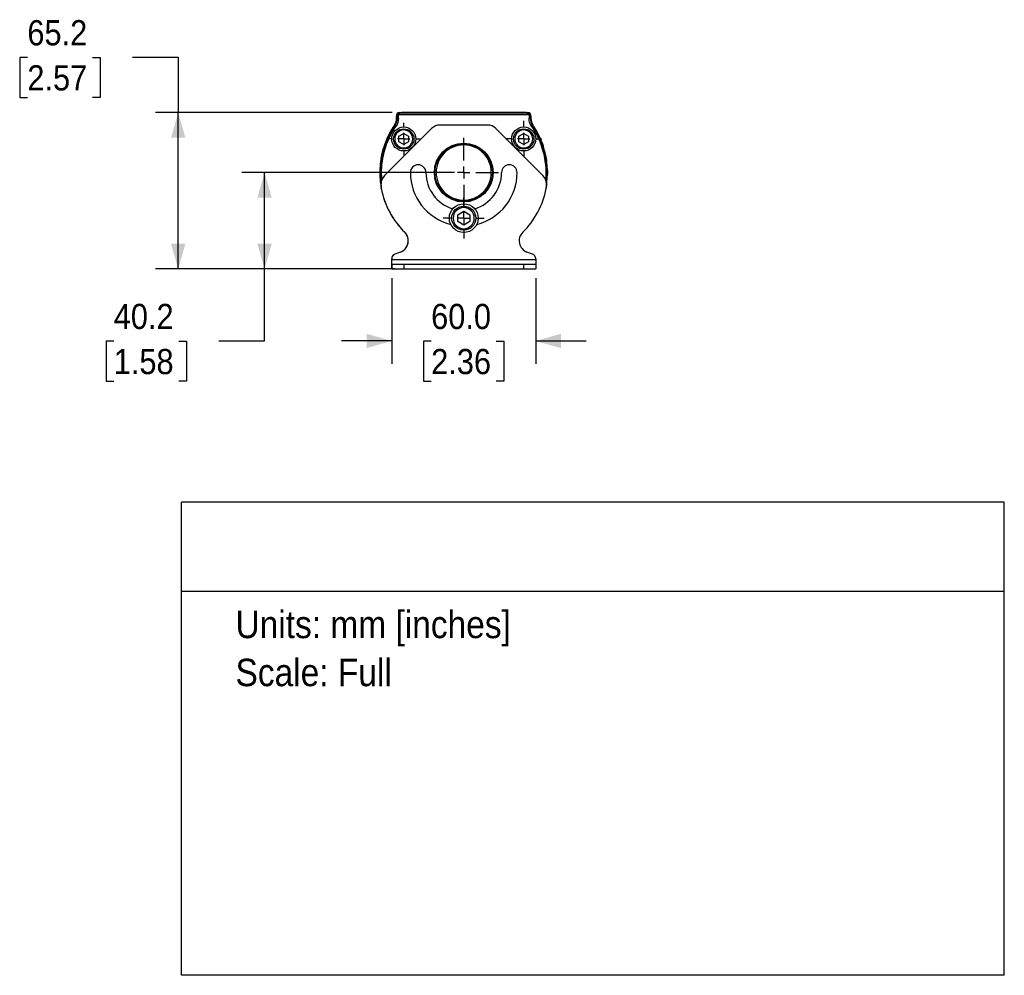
# Model space of a CAD drawing. Header units: millimetres. Extents: x 23 to 1295, y 0 to 794.
# Tile 3 of 4: x 885 to 1295, y 0 to 398. Entities that reach past the tile are written whole.
import ezdxf
from ezdxf.enums import TextEntityAlignment as Align

# ---------------------------------------------------------------- set-up
doc = ezdxf.new("R2010")
doc.units = ezdxf.units.MM
doc.header["$LTSCALE"] = 3
doc.linetypes.add('SLD-Center', pattern=[19.05, 15.24, -1.27, 1.27, -1.27])
doc.linetypes.add('SLD-Solid', pattern=[0])
doc.layers.add('CENTER', color=40, linetype='SLD-Center')
doc.layers.add('DIMENSIONS', color=140, linetype='SLD-Solid', lineweight=25)
doc.layers.add('TEXT', color=140, linetype='SLD-Solid', lineweight=25)
doc.layers.add('SLD-DEFPOINTS', color=7, linetype='Continuous', plot=False)
doc.layers.get('SLD-DEFPOINTS').off()
doc.styles.add('SLDTEXTSTYLE0', font='GOTHIC.TTF', dxfattribs={"width": 0.913})
doc.dimstyles.new('SLDDIMSTYLE0', dxfattribs={"dimtxt": 10.5, "dimasz": 10.5, "dimexe": 0, "dimexo": 0.0625, "dimgap": 2.625, "dimtad": 0, "dimtih": 1, "dimtoh": 1, "dimdec": 1, "dimrnd": 1e-09, "dimzin": 12, "dimdsep": 46, "dimtxsty": 'SLDTEXTSTYLE0', "dimsah": 1, "dimcen": 0.09, "dimadec": 0, "dimazin": 3, "dimtfac": 1, "dimtdec": 1, "dimtofl": 0, "dimtmove": 0, "dimatfit": 3, "dimfxl": 0, "dimfrac": 2, "dimtolj": 1, "dimtzin": 12, "dimarcsym": 0})
doc.dimstyles.new('SLDDIMSTYLE2', dxfattribs={"dimtxt": 10.5, "dimasz": 10.5, "dimexe": 0, "dimexo": 0.0625, "dimgap": 2.625, "dimtad": 0, "dimtih": 1, "dimtoh": 1, "dimdec": 1, "dimrnd": 1e-09, "dimzin": 4, "dimdsep": 46, "dimtxsty": 'SLDTEXTSTYLE0', "dimsah": 1, "dimcen": 0.09, "dimadec": 0, "dimazin": 1, "dimtfac": 1, "dimtdec": 1, "dimtmove": 0, "dimatfit": 0, "dimfxl": 0, "dimfrac": 2, "dimtolj": 1, "dimtzin": 12, "dimarcsym": 0})

# ---------------------------------------------------------------- blocks, each defined once
blk = doc.blocks.new('SW_NOTE_0')
at = {"layer": 'TEXT', "color": 0, "insert": (0, 14.6), "char_height": 11.43, "attachment_point": 1, "style": 'SLDTEXTSTYLE0'}
blk.add_mtext('Units: mm [inches]', dxfattribs=at)
blk = doc.blocks.new('SW_NOTE_0_1')
at = {"layer": 'TEXT', "color": 0, "insert": (0, 14.6), "char_height": 11.43, "attachment_point": 1, "style": 'SLDTEXTSTYLE0'}
blk.add_mtext('Scale: Full', dxfattribs=at)
blk = doc.blocks.new('Block1')
at = {"layer": 'TEXT'}
for p, q in [((1295.4, 197.28), (952.5, 197.28)), ((952.5, 0), (952.5, 197.28)), ((1295.4, 0), (1295.4, 197.28)), ((952.5, 160.18), (1295.4, 160.18)), ((1295.4, 0), (952.5, 0))]:
    blk.add_line(p, q, dxfattribs=at)
at = {"layer": 'TEXT', "color": 140}
for name, p in [('SW_NOTE_0', (974.96, 137.4)), ('SW_NOTE_0_1', (974.96, 117.38))]:
    blk.add_blockref(name, p, dxfattribs=at)
at = {"layer": 'TEXT', "color": 140, "style": 'SLDTEXTSTYLE0', "width": 0.913, "flags": 2}
for tag, height, p in [('AUTOATTR0', 12.7, (1073.73, 170.12)), ('AUTOATTR1_0', 14.29, (982.06, 80.41)), ('AUTOATTR1_1', 14.29, (997.06, 61.94))]:
    blk.add_attdef(tag, text='', height=height, dxfattribs=at).set_placement(p, align=Align.BOTTOM_LEFT)
blk = doc.blocks.new('_D_8')
at = {"layer": 'DIMENSIONS'}
for p, q in [((1040.09, 290.67), (1040.09, 254.95)), ((1100.09, 290.67), (1100.09, 254.95)), ((1040.09, 264.48), (1019.09, 264.48)), ((1056.51, 264.4), (1053.31, 264.4)), ((1053.31, 264.4), (1053.31, 247.73)), ((1083.66, 264.4), (1086.86, 264.4)), ((1086.86, 264.4), (1086.86, 247.73)), ((1100.09, 264.48), (1121.09, 264.48)), ((1053.31, 247.73), (1056.51, 247.73)), ((1086.86, 247.73), (1083.66, 247.73))]:
    blk.add_line(p, q, dxfattribs=at)
for points in [[(1040.09, 264.48), (1029.59, 267.48), (1029.59, 261.48)], [(1100.09, 264.48), (1110.59, 261.48), (1110.59, 267.48)]]:
    blk.add_solid(points, dxfattribs=at)
at = {"layer": 'DIMENSIONS', "char_height": 10.5, "attachment_point": 1, "style": 'SLDTEXTSTYLE0'}
for s, insert in [('60.0', (1056.51, 279.94)), ('2.36', (1056.51, 261.14))]:
    blk.add_mtext(s, dxfattribs=dict(at, insert=insert))
blk = doc.blocks.new('_D_9')
at = {"layer": 'DIMENSIONS'}
for p, q in [((1066.28, 334.68), (977.56, 334.68)), ((987.08, 294.48), (987.08, 334.68)), ((1041.28, 294.48), (977.56, 294.48)), ((987.08, 264.48), (987.08, 294.48)), ((924.21, 264.4), (921.01, 264.4)), ((921.01, 264.4), (921.01, 247.73)), ((951.37, 264.4), (954.56, 264.4)), ((954.56, 264.4), (954.56, 247.73)), ((968.03, 264.48), (987.08, 264.48)), ((921.01, 247.73), (924.21, 247.73)), ((954.56, 247.73), (951.37, 247.73))]:
    blk.add_line(p, q, dxfattribs=at)
for points in [[(987.08, 334.68), (984.08, 324.18), (990.08, 324.18)], [(987.08, 294.48), (990.08, 304.98), (984.08, 304.98)]]:
    blk.add_solid(points, dxfattribs=at)
at = {"layer": 'DIMENSIONS', "char_height": 10.5, "attachment_point": 1, "style": 'SLDTEXTSTYLE0'}
for s, insert in [('40.2', (924.21, 279.94)), ('1.58', (924.21, 261.14))]:
    blk.add_mtext(s, dxfattribs=dict(at, insert=insert))
blk = doc.blocks.new('_D_10')
at = {"layer": 'DIMENSIONS'}
for p, q in [((888.21, 382.69), (885.01, 382.69)), ((885.01, 382.69), (885.01, 366.02)), ((915.37, 382.69), (918.56, 382.69)), ((918.56, 382.69), (918.56, 366.02)), ((932.03, 382.77), (951.08, 382.77)), ((951.08, 382.77), (951.08, 359.68)), ((885.01, 366.02), (888.21, 366.02)), ((918.56, 366.02), (915.37, 366.02)), ((1040.27, 359.68), (941.56, 359.68)), ((951.08, 294.48), (951.08, 359.68)), ((1036.28, 294.48), (941.56, 294.48))]:
    blk.add_line(p, q, dxfattribs=at)
for points in [[(951.08, 359.68), (948.08, 349.18), (954.08, 349.18)], [(951.08, 294.48), (954.08, 304.98), (948.08, 304.98)]]:
    blk.add_solid(points, dxfattribs=at)
at = {"layer": 'DIMENSIONS', "char_height": 10.5, "attachment_point": 1, "style": 'SLDTEXTSTYLE0'}
for s, insert in [('65.2', (888.21, 398.23)), ('2.57', (888.21, 379.43))]:
    blk.add_mtext(s, dxfattribs=dict(at, insert=insert))
blk = doc.blocks.new('SW_CENTERMARKSYMBOL_0')
at = {"layer": 'CENTER', "color": 0}
for p, q in [((0, 5.08), (0, 6.79)), ((-5.08, 0), (-6.79, 0)), ((0, 0), (-2.54, 0)), ((0, 0), (0, 2.54)), ((0, 0), (0, -2.54)), ((0, 0), (2.54, 0)), ((5.08, 0), (6.79, 0)), ((0, -5.08), (0, -6.79))]:
    blk.add_line(p, q, dxfattribs=at)
blk = doc.blocks.new('SW_CENTERMARKSYMBOL_1')
at = {"layer": 'CENTER', "color": 0}
for p, q in [((0, 5.08), (0, 8.54)), ((-5.08, 0), (-8.54, 0)), ((0, 0), (-2.54, 0)), ((0, 0), (0, 2.54)), ((0, 0), (0, -2.54)), ((0, 0), (2.54, 0)), ((5.08, 0), (8.54, 0)), ((0, -5.08), (0, -8.54))]:
    blk.add_line(p, q, dxfattribs=at)
blk = doc.blocks.new('SW_CENTERMARKSYMBOL_2')
at = {"layer": 'CENTER', "color": 0}
for p, q in [((0, 5.08), (0, 14.54)), ((-5.08, 0), (-14.54, 0)), ((0, 0), (-2.54, 0)), ((0, 0), (0, 2.54)), ((0, 0), (0, -2.54)), ((0, 0), (2.54, 0)), ((5.08, 0), (14.54, 0)), ((0, -5.08), (0, -14.54))]:
    blk.add_line(p, q, dxfattribs=at)
blk = doc.blocks.new('SW_CENTERMARKSYMBOL_3')
at = {"layer": 'CENTER', "color": 0}
for p, q in [((0, 5.08), (0, 7.54)), ((-5.08, 0), (-7.54, 0)), ((0, 0), (-2.54, 0)), ((0, 0), (0, 2.54)), ((0, 0), (0, -2.54)), ((0, 0), (2.54, 0)), ((5.08, 0), (7.54, 0)), ((0, -5.08), (0, -7.54))]:
    blk.add_line(p, q, dxfattribs=at)

msp = doc.modelspace()

# ---------------------------------------------------------------- linework, layer by layer
for p, q in [((1042.1, 357.3), (1042.1, 358.26)), ((1042.19, 358.43), (1042.38, 358.43)), ((1042.19, 357.3), (1042.19, 358.43)), ((1042.19, 357.3), (1042.38, 357.3)), ((1042.38, 358.43), (1042.38, 357.3)), ((1042.88, 358.43), (1042.38, 358.43)), ((1042.38, 357.3), (1042.88, 357.3)), ((1042.88, 357.3), (1042.88, 358.43)), ((1043.33, 359.68), (1043.83, 359.68)), ((1043.34, 359.4), (1043.34, 359.58)), ((1043.34, 359.58), (1049.22, 359.58)), ((1043.34, 359.4), (1043.34, 358.9)), ((1096.83, 359.4), (1043.34, 359.4)), ((1043.34, 358.9), (1096.83, 358.9)), ((1044.08, 359.58), (1044.08, 359.68)), ((1096.08, 359.68), (1044.08, 359.68)), ((1051.18, 359.57), (1062.51, 359.57)), ((1062.52, 359.59), (1051.19, 359.59)), ((1064.05, 359.58), (1076.13, 359.58)), ((1088.99, 359.59), (1077.67, 359.59)), ((1077.67, 359.57), (1089, 359.57)), ((1090.96, 359.58), (1096.83, 359.58)), ((1096.08, 359.68), (1096.08, 359.58)), ((1096.33, 359.68), (1096.83, 359.68)), ((1096.83, 359.58), (1096.83, 359.4)), ((1096.83, 358.9), (1096.83, 359.4)), ((1097.3, 358.43), (1097.3, 357.3)), ((1097.79, 358.43), (1097.3, 358.43)), ((1097.3, 357.3), (1097.79, 357.3)), ((1097.79, 357.3), (1097.79, 358.43)), ((1097.79, 358.43), (1097.98, 358.43)), ((1097.79, 357.3), (1097.98, 357.3)), ((1097.98, 358.43), (1097.98, 357.3)), ((1098.07, 358.26), (1098.07, 357.3)), ((1056.69, 353.04), (1037.1, 333.45)), ((1041.45, 354.31), (1041.3, 354.42)), ((1041.45, 354.31), (1041.86, 354.03)), ((1080.01, 354.48), (1060.16, 354.48)), ((1103.07, 333.45), (1083.48, 353.04)), ((1098.72, 354.31), (1098.31, 354.03)), ((1098.87, 354.42), (1098.72, 354.31)), ((1043.08, 349.84), (1045.08, 350.99)), ((1043.08, 347.53), (1043.08, 349.84)), ((1045.08, 350.99), (1047.08, 349.84)), ((1047.08, 349.84), (1047.08, 347.53)), ((1093.09, 349.84), (1095.09, 350.99)), ((1093.09, 347.53), (1093.09, 349.84)), ((1095.09, 350.99), (1097.09, 349.84)), ((1097.09, 349.84), (1097.09, 347.53)), ((1045.08, 346.37), (1043.08, 347.53)), ((1047.08, 347.53), (1045.08, 346.37)), ((1095.09, 346.37), (1093.09, 347.53)), ((1097.09, 347.53), (1095.09, 346.37)), ((1035.64, 328.96), (1035.64, 329.92)), ((1104.54, 329.92), (1104.54, 328.96)), ((1035.73, 328), (1035.72, 328.05)), ((1036.88, 323.6), (1036.87, 323.65)), ((1067.59, 317.12), (1070.09, 318.57)), ((1067.59, 314.24), (1067.59, 317.12)), ((1070.09, 318.57), (1072.59, 317.12)), ((1072.59, 317.12), (1072.59, 314.24)), ((1070.09, 312.79), (1067.59, 314.24)), ((1072.59, 314.24), (1070.09, 312.79)), ((1043.75, 301.54), (1041.38, 300.65)), ((1098.79, 300.65), (1096.43, 301.54)), ((1040.08, 298.48), (1040.08, 298.77)), ((1040.08, 294.48), (1040.08, 298.48)), ((1040.09, 298.48), (1040.08, 298.48)), ((1040.09, 298.48), (1040.09, 298.78)), ((1040.09, 298.48), (1100.09, 298.48)), ((1040.09, 296.48), (1040.09, 298.48)), ((1040.09, 296.48), (1040.09, 294.48)), ((1040.09, 296.48), (1045.09, 296.48)), ((1045.09, 296.48), (1045.09, 294.48)), ((1045.09, 296.48), (1095.09, 296.48)), ((1095.09, 294.48), (1095.09, 296.48)), ((1095.09, 296.48), (1100.09, 296.48)), ((1100.09, 298.78), (1100.09, 298.48)), ((1100.09, 298.48), (1100.09, 296.48)), ((1100.09, 296.48), (1100.09, 294.48)), ((1040.08, 294.48), (1100.08, 294.48)), ((1040.09, 294.48), (1045.09, 294.48)), ((1045.09, 294.48), (1095.09, 294.48)), ((1095.09, 294.48), (1100.09, 294.48)), ((1100.08, 294.48), (1100.08, 294.48))]:
    msp.add_line(p, q)
at = {"flags": 128}
for points in [[(1035.88, 341.65), (1036.71, 344.9), (1036.86, 345.38)], [(1035.2, 335.75), (1035.34, 337.99), (1035.52, 339.55)], [(1035.52, 329.8), (1035.38, 330.93), (1035.2, 333.6)], [(1035.72, 328.01), (1035.7, 328.13), (1035.7, 328.16)], [(1037.77, 321.23), (1037.77, 321.24), (1037.76, 321.26)], [(1039.03, 318.54), (1039.02, 318.56), (1039.02, 318.57)], [(1040.6, 315.83), (1040.59, 315.83), (1040.58, 315.85)], [(1042.3, 313.39), (1042.29, 313.41), (1042.28, 313.42)], [(1044.32, 310.99), (1044.32, 311), (1044.3, 311.01)]]:
    msp.add_lwpolyline(points, dxfattribs=at)
for centre, radius in [((1045.08, 348.68), 5), ((1095.09, 348.68), 5), ((1045.08, 348.68), 4.25), ((1095.09, 348.68), 4.25), ((1070.09, 334.68), 12.25), ((1070.09, 334.68), 12), ((1070.09, 315.68), 6), ((1070.09, 315.68), 5)]:
    msp.add_circle(centre, radius)
for centre, radius, start, end in [((1037.1, 357.3), 5, 325.5606, 360), ((1037.09, 357.3), 5.1, 325.5606, 0), ((1037.09, 357.3), 5.28, 325.5606, 0), ((1043.33, 358.43), 1.25, 90, 187.6135), ((1043.34, 358.43), 1.15, 90, 180), ((1043.34, 358.43), 0.967, 90, 180), ((1043.34, 358.43), 0.469, 90, 180), ((1043.83, 359.43), 0.25, 37.106, 90), ((1096.33, 359.43), 0.25, 90, 142.894), ((1096.83, 358.43), 1.25, 352.3865, 90), ((1096.83, 358.43), 1.15, 0, 90), ((1096.83, 358.43), 0.967, 0, 90), ((1096.83, 358.43), 0.469, 0, 90), ((1103.08, 357.3), 5.28, 180, 214.4394), ((1103.08, 357.3), 5.1, 180, 214.4394), ((1103.07, 357.3), 5, 180, 214.4394), ((1070.09, 334.68), 34.9, 145.5606, 189.2), ((1070.09, 334.68), 34.72, 145.5606, 187.2991), ((1070.08, 334.68), 35, 145.5606, 161.5449), ((1060.16, 349.58), 4.9, 90, 135), ((1080.01, 349.58), 4.9, 45, 90), ((1070.09, 334.68), 34.72, 352.7009, 34.4394), ((1070.09, 334.68), 34.9, 350.766, 34.4394), ((1070.08, 334.68), 35, 18.4551, 34.4394), ((1037.6, 345.52), 0.75, 161.5449, 191.1417), ((1102.57, 345.52), 0.75, 348.9181, 18.4551), ((1070.08, 334.68), 35, 169.0912, 171.3656), ((1036.45, 341.16), 0.75, 139.5205, 169.0912), ((1103.72, 341.16), 0.75, 46.4963, 90), ((1103.72, 341.16), 0.75, 10.9088, 40.4663), ((1070.08, 334.68), 35, 8.6344, 10.9088), ((1036.22, 339.82), 0.75, 171.3656, 200.9231), ((1051.09, 334.68), 3.25, 0, 180), ((1089.09, 334.68), 3.25, 0, 180), ((1103.95, 339.82), 0.75, 339.0643, 8.6344), ((1070.08, 334.68), 35, 178.8426, 181.1574), ((1035.84, 335.37), 0.75, 149.306, 178.8426), ((1035.84, 333.99), 0.75, 181.1574, 210.6837), ((1040.64, 329.92), 5, 135, 180), ((1070.09, 334.68), 22.25, 180, 255.9099), ((1070.09, 334.68), 15.75, 180, 253.2354), ((1070.09, 334.68), 15.75, 286.7646, 0), ((1070.09, 334.68), 22.25, 284.0901, 0), ((1099.54, 329.92), 5, 0, 45), ((1104.33, 335.37), 0.75, 1.1574, 30.7526), ((1104.33, 333.99), 0.75, 328.7257, 358.8426), ((1070.08, 334.68), 35, 358.8426, 1.1574), ((1036.22, 329.54), 0.75, 159.1235, 188.6344), ((1070.08, 334.68), 35, 188.6344, 190.9088), ((1040.64, 328.96), 5, 180, 190.9848), ((1099.54, 328.96), 5, 349.0152, 0), ((1070.08, 334.68), 35, 349.0912, 351.3656), ((1103.95, 329.54), 0.75, 351.3656, 21.462), ((1070.08, 334.68), 35, 190.9848, 225.3584), ((1070.09, 334.68), 35, 190.9848, 225.3584), ((1070.09, 334.68), 35, 314.6416, 349.0152), ((1070.08, 334.68), 35, 198.4551, 202.5395), ((1070.08, 334.68), 35, 207.4605, 212.5395), ((1070.08, 334.68), 35, 217.4605, 222.5395), ((1041.98, 306.22), 5, 290.683, 45.3584), ((1041.98, 306.22), 5, 308.525, 45.3584), ((1098.19, 306.22), 5, 134.6416, 249.317), ((1042.08, 298.77), 2, 128.4399, 180), ((1042.09, 298.78), 2, 110.683, 180), ((1098.09, 298.78), 2, 0, 69.317)]:
    msp.add_arc(centre, radius, start, end)
for points in [[(1042.88, 357.3), (1042.88, 356.14), (1042.52, 355), (1041.86, 354.03)], [(1051.19, 359.59), (1051.19, 359.59), (1051.19, 359.58), (1051.18, 359.57)], [(1062.51, 359.57), (1062.51, 359.58), (1062.51, 359.59), (1062.52, 359.59)], [(1077.67, 359.59), (1077.67, 359.59), (1077.67, 359.58), (1077.67, 359.57)], [(1089, 359.57), (1089, 359.58), (1088.99, 359.59), (1088.99, 359.59)], [(1098.31, 354.03), (1097.65, 355), (1097.3, 356.14), (1097.3, 357.3)]]:
    msp.add_open_spline(points, degree=3)
for points, knots in [([(1051.19, 359.59), (1051.14, 359.59), (1051.05, 359.59), (1050.91, 359.59), (1050.77, 359.59), (1050.62, 359.59), (1050.48, 359.59), (1050.34, 359.59), (1050.2, 359.59), (1050.02, 359.59), (1049.82, 359.59), (1049.6, 359.59), (1049.4, 359.58), (1049.28, 359.58), (1049.22, 359.58)], [0, 0, 0, 0, 0.057497, 0.116429, 0.176793, 0.238573, 0.301743, 0.366265, 0.432092, 0.499169, 0.620824, 0.745103, 0.87161, 1, 1, 1, 1]), ([(1049.22, 359.58), (1049.33, 359.58), (1049.46, 359.58), (1049.73, 359.58), (1049.89, 359.58), (1050.23, 359.57), (1050.41, 359.57), (1050.79, 359.57), (1050.98, 359.57), (1051.18, 359.57)], [0, 0, 0, 0, 0.25, 0.25, 0.5, 0.5, 0.75, 0.75, 1, 1, 1, 1]), ([(1062.51, 359.57), (1062.68, 359.57), (1062.86, 359.57), (1063.19, 359.57), (1063.35, 359.57), (1063.63, 359.58), (1063.75, 359.58), (1063.94, 359.58), (1064.01, 359.58), (1064.05, 359.58)], [0, 0, 0, 0, 0.25, 0.25, 0.5, 0.5, 0.75, 0.75, 1, 1, 1, 1]), ([(1064.05, 359.58), (1064.04, 359.58), (1064.02, 359.58), (1063.97, 359.58), (1063.92, 359.58), (1063.83, 359.59), (1063.7, 359.59), (1063.51, 359.59), (1063.28, 359.59), (1063.04, 359.59), (1062.78, 359.59), (1062.61, 359.59), (1062.52, 359.59)], [0, 0, 0, 0, 0.061897, 0.124254, 0.187049, 0.250252, 0.373269, 0.500371, 0.622099, 0.750401, 0.871018, 1, 1, 1, 1]), ([(1077.67, 359.59), (1077.62, 359.59), (1077.53, 359.59), (1077.4, 359.59), (1077.27, 359.59), (1077.1, 359.59), (1076.9, 359.59), (1076.67, 359.59), (1076.48, 359.59), (1076.32, 359.59), (1076.2, 359.58), (1076.15, 359.58), (1076.13, 359.58)], [0, 0, 0, 0, 0.0655, 0.12907, 0.19055, 0.249792, 0.378083, 0.499846, 0.628999, 0.755576, 0.879293, 1, 1, 1, 1]), ([(1076.13, 359.58), (1076.17, 359.58), (1076.24, 359.58), (1076.43, 359.58), (1076.55, 359.58), (1076.83, 359.57), (1076.99, 359.57), (1077.32, 359.57), (1077.5, 359.57), (1077.67, 359.57)], [0, 0, 0, 0, 0.25, 0.25, 0.5, 0.5, 0.75, 0.75, 1, 1, 1, 1]), ([(1090.96, 359.58), (1090.93, 359.58), (1090.86, 359.58), (1090.75, 359.58), (1090.64, 359.59), (1090.52, 359.59), (1090.39, 359.59), (1090.26, 359.59), (1090.1, 359.59), (1089.9, 359.59), (1089.68, 359.59), (1089.45, 359.59), (1089.22, 359.59), (1089.07, 359.59), (1088.99, 359.59)], [0, 0, 0, 0, 0.073592, 0.146615, 0.219013, 0.290722, 0.361671, 0.431786, 0.500989, 0.60768, 0.711089, 0.81102, 0.907344, 1, 1, 1, 1]), ([(1089, 359.57), (1089.2, 359.57), (1089.39, 359.57), (1089.77, 359.57), (1089.96, 359.57), (1090.29, 359.58), (1090.45, 359.58), (1090.72, 359.58), (1090.85, 359.58), (1090.96, 359.58)], [0, 0, 0, 0, 0.25, 0.25, 0.5, 0.5, 0.75, 0.75, 1, 1, 1, 1]), ([(1036.03, 331.83), (1035.98, 332.25), (1035.8, 333.9), (1035.88, 336.81), (1036.29, 340.51), (1037.13, 344.15), (1038.35, 347.64), (1039.9, 350.97), (1041.21, 353.01), (1041.86, 354.03)], [0, 0, 0, 0, 0.053587, 0.212536, 0.371507, 0.530456, 0.689428, 0.844708, 1, 1, 1, 1]), ([(1098.31, 354.03), (1098.96, 353.01), (1100.28, 350.97), (1101.83, 347.64), (1103.04, 344.15), (1103.88, 340.51), (1104.29, 336.81), (1104.38, 333.9), (1104.19, 332.25), (1104.15, 331.84)], [0, 0, 0, 0, 0.1553262, 0.3106634, 0.4696592, 0.6286773, 0.787673, 0.9466911, 1, 1, 1, 1]), ([(1041.33, 348.68), (1041.33, 349.68), (1041.73, 350.63), (1043.14, 352.04), (1044.09, 352.43), (1046.08, 352.43), (1047.03, 352.04), (1048.44, 350.63), (1048.83, 349.68), (1048.83, 347.69), (1048.44, 346.73), (1047.03, 345.33), (1046.08, 344.93), (1044.09, 344.93), (1043.14, 345.33), (1041.73, 346.73), (1041.33, 347.69), (1041.33, 348.68)], [0, 0, 0, 0, 0.125, 0.125, 0.25, 0.25, 0.375, 0.375, 0.5, 0.5, 0.625, 0.625, 0.75, 0.75, 0.875, 0.875, 1, 1, 1, 1]), ([(1091.34, 348.68), (1091.34, 349.68), (1091.73, 350.63), (1093.14, 352.04), (1094.09, 352.43), (1096.08, 352.43), (1097.04, 352.04), (1098.44, 350.63), (1098.84, 349.68), (1098.84, 347.69), (1098.44, 346.73), (1097.04, 345.33), (1096.08, 344.93), (1094.09, 344.93), (1093.14, 345.33), (1091.73, 346.73), (1091.34, 347.69), (1091.34, 348.68)], [0, 0, 0, 0, 0.125, 0.125, 0.25, 0.25, 0.375, 0.375, 0.5, 0.5, 0.625, 0.625, 0.75, 0.75, 0.875, 0.875, 1, 1, 1, 1]), ([(1081.59, 334.68), (1081.59, 331.63), (1080.37, 328.7), (1076.06, 324.39), (1073.14, 323.18), (1067.04, 323.18), (1064.11, 324.39), (1059.8, 328.7), (1058.59, 331.63), (1058.59, 337.73), (1059.8, 340.65), (1064.11, 344.97), (1067.04, 346.18), (1073.14, 346.18), (1076.06, 344.97), (1080.37, 340.65), (1081.59, 337.73), (1081.59, 334.68)], [0, 0, 0, 0, 0.125, 0.125, 0.25, 0.25, 0.375, 0.375, 0.5, 0.5, 0.625, 0.625, 0.75, 0.75, 0.875, 0.875, 1, 1, 1, 1]), ([(1065.69, 315.68), (1065.69, 316.85), (1066.15, 317.97), (1067.8, 319.62), (1068.92, 320.08), (1071.25, 320.08), (1072.37, 319.62), (1074.02, 317.97), (1074.49, 316.85), (1074.49, 314.51), (1074.02, 313.39), (1072.37, 311.74), (1071.25, 311.28), (1068.92, 311.28), (1067.8, 311.74), (1066.15, 313.39), (1065.69, 314.51), (1065.69, 315.68)], [0, 0, 0, 0, 0.125, 0.125, 0.25, 0.25, 0.375, 0.375, 0.5, 0.5, 0.625, 0.625, 0.75, 0.75, 0.875, 0.875, 1, 1, 1, 1])]:
    msp.add_open_spline(points, degree=3, knots=knots)

# ---------------------------------------------------------------- block references
at = {"layer": 'CENTER'}
for name, p in [('SW_CENTERMARKSYMBOL_0', (1045.08, 348.68)), ('SW_CENTERMARKSYMBOL_3', (1095.09, 348.68)), ('SW_CENTERMARKSYMBOL_2', (1070.09, 334.68)), ('SW_CENTERMARKSYMBOL_1', (1070.09, 315.68))]:
    msp.add_blockref(name, p, dxfattribs=at)
at = {"layer": 'SLD-DEFPOINTS'}
msp.add_blockref('Block1', (0, 0), dxfattribs=at)

# ---------------------------------------------------------------- dimensions: what is measured, and where the dimension line sits
at = {"layer": 'DIMENSIONS'}
for base, p1, p2, picture, middle in [((951.08, 359.68), (1040.09, 294.48), (1044.08, 359.68), '_D_10', (951.08, 382.77)), ((987.08, 334.68), (1045.09, 294.48), (1070.09, 334.68), '_D_9', (987.08, 264.48))]:
    dim = msp.add_linear_dim(base=base, p1=p1, p2=p2, angle=90, dimstyle='SLDDIMSTYLE0', dxfattribs=at)
    dim.commit()
    dim.dimension.update_dxf_attribs({"geometry": picture, "text_midpoint": middle, "dimtype": 160})
dim = msp.add_linear_dim(base=(1100.09, 264.48), p1=(1040.09, 294.48), p2=(1100.09, 294.48), dimstyle='SLDDIMSTYLE2', dxfattribs=at)
dim.commit()
dim.dimension.update_dxf_attribs({"geometry": '_D_8', "text_midpoint": (1070.09, 264.48), "dimtype": 160})

doc.saveas('drawing.dxf')
